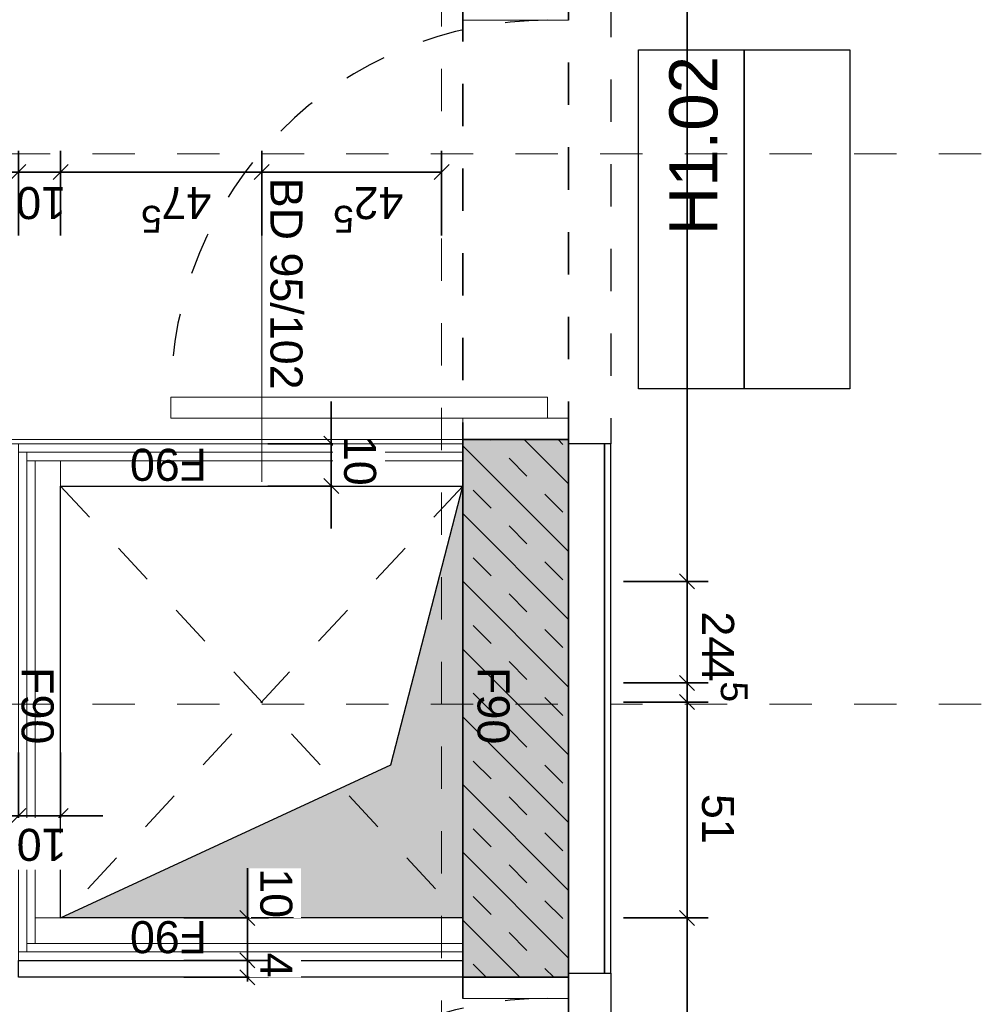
# Model space of a CAD drawing. Header units: metres. Extents: x -13 to 93, y -119 to 25.
# Tile 61 of 256: x 32.4 to 34.68, y -90.61 to -88.28. Entities that reach past the tile are written whole.
import ezdxf
from ezdxf.enums import TextEntityAlignment as Align

# ---------------------------------------------------------------- set-up
doc = ezdxf.new("R2010")
doc.units = ezdxf.units.M
doc.header["$LTSCALE"] = 0.00508
doc.header["$PDMODE"] = 1
doc.header["$PDSIZE"] = -2
for name, pattern in [('STYLE_06', [1.0537, 0.590515, -0.19684, 0.069505, -0.19684]), ('STYLE_11', [0.393677, 0.196838, -0.196838]), ('STYLE_12', [0.20828, 0.069425, -0.138855])]:
    doc.linetypes.add(name, pattern=pattern)
doc.layers.get('0').update_dxf_attribs({"lineweight": 18})
for name, color, linetype, lineweight in [('3-4-0 Innenwände', 7, 'Continuous', 35), ('3-4-0-1 IW Beton', 7, 'Continuous', 35), ('3-4-2-2 NTragIW GK', 7, 'Continuous', 35), ('3-4-4 ITüren', 7, 'Continuous', 25), ('3-4-5 IWBekleidungen', 7, 'Continuous', 25), ('3-4-9 WSonstiges VED', 7, 'STYLE_11', 25), ('3-5-1-1 DeckenDurchb', 7, 'Continuous', 25), ('3-5-1-1 DeckenDurchb VED', 7, 'STYLE_11', 25), ('6-1-0 Ausstattung', 7, 'Continuous', 25), ('Bemaßung', 7, 'Continuous', 18), ('Keine', 7, 'Continuous', 18), ('Plan-Achse', 1, 'STYLE_06', 18), ('Plan-Achsen-Fassade', 1, 'STYLE_06', 18), ('Plan-Raumstempel', 7, 'Continuous', 13), ('Plan-Text-Hinweis', 7, 'Continuous', 13), ('Plan-Text-Kerne', 7, 'Continuous', 13)]:
    doc.layers.add(name, color=color, linetype=linetype, lineweight=lineweight)
doc.layers.get('0').freeze()
doc.styles.add('Arial', font='ARIAL.TTF')
doc.dimstyles.new('MTZ_200', dxfattribs={"dimtxt": 0.075762, "dimasz": 0.000706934, "dimexe": 0.001, "dimexo": 0.003, "dimgap": 0.0001, "dimtad": 1, "dimdec": 4, "dimzin": 11, "dimtxsty": 'Arial', "dimblk": 'VW_SLASH', "dimcen": 0, "dimdle": 0.001, "dimazin": 0, "dimtfac": 1, "dimtdec": 4, "dimtix": 1, "dimtmove": 0, "dimatfit": 0, "dimldrblk": 'VW_FILLEDARROW', "dimfxl": 0, "dimfrac": 2, "dimtolj": 1, "dimtzin": 11, "dimarcsym": 0})

# ---------------------------------------------------------------- blocks, each defined once
blk = doc.blocks.new('*D397')
at = {"layer": 'Bemaßung', "color": 0, "linetype": 'Continuous', "lineweight": -2}
for p, q in [((0.2607, -4.415), (0.2607, -4.315)), ((0.4107, -4.415), (0.2107, -4.415)), ((0.2607, -4.415), (0.2607, -4.515)), ((0.4107, -4.515), (0.2107, -4.515)), ((0.2607, -4.515), (0.2607, -4.615))]:
    blk.add_line(p, q, dxfattribs=at)
at = {"layer": 'Bemaßung', "color": 0, "linetype": 'Continuous', "lineweight": 20}
for p, q in [((0.243, -4.3973), (0.2784, -4.4327)), ((0.2784, -4.5327), (0.243, -4.4973))]:
    blk.add_line(p, q, dxfattribs=at)
at = {"layer": 'Defpoints', "color": 0, "lineweight": 0}
for p in [(0.7387, -4.415), (0.8387, -4.515)]:
    blk.add_point(p, dxfattribs=at)
at = {"color": 0, "linetype": 'Continuous', "lineweight": -2}
blk.add_wipeout([(0.2561, -4.5337), (0.2561, -4.4163), (0.134, -4.4163), (0.134, -4.5337)], dxfattribs=at).dxf.layer = 'Bemaßung'
at = {"layer": 'Defpoints', "color": 0, "lineweight": 0}
blk.add_point((0.2607, -4.515), dxfattribs=at)
at = {"layer": 'Bemaßung', "color": 0, "insert": (0.1545, -4.5337), "char_height": 0.07576, "attachment_point": 1, "rotation": 90, "line_spacing_factor": 0.967741, "style": 'Arial'}
blk.add_mtext('10', dxfattribs=at)
blk = doc.blocks.new('VW_FILLEDARROW')
at = {"color": 0, "lineweight": -2}
blk.add_solid([(0, 0), (0, 0), (0, 0)], dxfattribs=at)
blk = doc.blocks.new('VW_SLASH')
at = {"color": 0, "linetype": 'ByBlock', "lineweight": -2}
blk.add_line((0, 0), (-1, 0), dxfattribs=at)
at = {"color": 0, "linetype": 'ByBlock', "lineweight": 20}
blk.add_line((0, 0), (0, 0), dxfattribs=at)
blk = doc.blocks.new('*D398')
at = {"layer": 'Bemaßung', "color": 0, "linetype": 'Continuous', "lineweight": -2}
for p, q in [((0.6087, -3.255), (0.4087, -3.255)), ((0.4587, -3.295), (0.4587, -3.245)), ((0.4587, -3.305), (0.4587, -3.255)), ((0.4587, -3.255), (0.4587, -3.3132)), ((0.4587, -3.255), (0.4587, -3.295)), ((0.6087, -3.295), (0.4087, -3.295))]:
    blk.add_line(p, q, dxfattribs=at)
at = {"layer": 'Bemaßung', "color": 0, "linetype": 'Continuous', "lineweight": 20}
for p, q in [((0.4764, -3.2727), (0.441, -3.2373)), ((0.441, -3.2773), (0.4764, -3.3127))]:
    blk.add_line(p, q, dxfattribs=at)
at = {"layer": 'Defpoints', "color": 0, "lineweight": 0}
for p in [(0.8507, -3.255), (0.8499, -3.295)]:
    blk.add_point(p, dxfattribs=at)
at = {"color": 0, "linetype": 'Continuous', "lineweight": -2}
blk.add_wipeout([(0.4541, -3.3132), (0.4541, -3.2546), (0.332, -3.2546), (0.332, -3.3132)], dxfattribs=at).dxf.layer = 'Bemaßung'
at = {"layer": 'Defpoints', "color": 0, "lineweight": 0}
blk.add_point((0.4587, -3.255), dxfattribs=at)
at = {"layer": 'Bemaßung', "color": 0, "insert": (0.3526, -3.3132), "char_height": 0.0758, "attachment_point": 1, "rotation": 90, "line_spacing_factor": 0.967741, "style": 'Arial'}
blk.add_mtext('4', dxfattribs=at)
blk = doc.blocks.new('*U399')
at = {"layer": '3-5-1-1 DeckenDurchb', "linetype": 'Continuous', "lineweight": 0}
blk.add_hatch(color=19, dxfattribs=at).paths.add_polyline_path([(-0.05, -4.415), (-0.05, -3.395), (0.9, -3.395), (0.1196, -3.7566)])
at = {"layer": '3-5-1-1 DeckenDurchb'}
for points in [[(-0.05, -4.415), (-0.05, -3.395), (0.9, -3.395), (0.1196, -3.7566)], [(-0.05, -3.395), (0.9, -3.395), (0.9, -4.415), (-0.05, -4.415)]]:
    blk.add_lwpolyline(points, close=True, dxfattribs=at)
blk = doc.blocks.new('*D400')
at = {"layer": 'Bemaßung', "color": 0, "linetype": 'Continuous', "lineweight": -2}
for p, q in [((0.4587, -3.295), (0.4587, -3.245)), ((0.6087, -3.295), (0.4087, -3.295)), ((0.4587, -3.395), (0.4587, -3.295)), ((0.6087, -3.395), (0.4087, -3.395)), ((0.4587, -3.445), (0.4587, -3.395)), ((0.4587, -3.395), (0.4587, -3.5125))]:
    blk.add_line(p, q, dxfattribs=at)
at = {"layer": 'Bemaßung', "color": 0, "linetype": 'Continuous', "lineweight": 20}
for p, q in [((0.4764, -3.3127), (0.441, -3.2773)), ((0.441, -3.3773), (0.4764, -3.4127))]:
    blk.add_line(p, q, dxfattribs=at)
at = {"layer": 'Defpoints', "color": 0, "lineweight": 0}
for p in [(0.8499, -3.295), (0.8499, -3.395)]:
    blk.add_point(p, dxfattribs=at)
at = {"color": 0, "linetype": 'Continuous', "lineweight": -2}
blk.add_wipeout([(0.4541, -3.5125), (0.4541, -3.395), (0.332, -3.395), (0.332, -3.5125)], dxfattribs=at).dxf.layer = 'Bemaßung'
at = {"layer": 'Defpoints', "color": 0, "lineweight": 0}
blk.add_point((0.4587, -3.395), dxfattribs=at)
at = {"layer": 'Bemaßung', "color": 0, "insert": (0.3526, -3.5125), "char_height": 0.07576, "attachment_point": 1, "rotation": 90, "line_spacing_factor": 0.967741, "style": 'Arial'}
blk.add_mtext('10', dxfattribs=at)
blk = doc.blocks.new('*D401')
at = {"layer": 'Bemaßung', "color": 0, "linetype": 'Continuous', "lineweight": -2}
for p, q in [((0.9, -3.7861), (0.9, -3.5861)), ((1, -3.7861), (1, -3.5861)), ((0.9, -3.6361), (0.8, -3.6361)), ((1, -3.6361), (0.9, -3.6361)), ((1, -3.6361), (1.1, -3.6361))]:
    blk.add_line(p, q, dxfattribs=at)
at = {"layer": 'Bemaßung', "color": 0, "linetype": 'Continuous', "lineweight": 20}
for p, q in [((0.8823, -3.6537), (0.9177, -3.6184)), ((1.0177, -3.6184), (0.9823, -3.6537))]:
    blk.add_line(p, q, dxfattribs=at)
at = {"layer": 'Defpoints', "color": 0, "lineweight": 0}
for p in [(0.9, -3.7834), (1, -3.7834)]:
    blk.add_point(p, dxfattribs=at)
at = {"color": 0, "linetype": 'Continuous', "lineweight": -2}
blk.add_wipeout([(0.8861, -3.6314), (1.0036, -3.6314), (1.0036, -3.5094), (0.8861, -3.5094)], dxfattribs=at).dxf.layer = 'Bemaßung'
at = {"layer": 'Defpoints', "color": 0, "lineweight": 0}
blk.add_point((0.9, -3.6361), dxfattribs=at)
at = {"layer": 'Bemaßung', "color": 0, "insert": (0.8861, -3.5299), "char_height": 0.07576, "attachment_point": 1, "line_spacing_factor": 0.967741, "style": 'Arial'}
blk.add_mtext('10', dxfattribs=at)
blk = doc.blocks.new('*D430')
at = {"layer": 'Bemaßung', "color": 0, "linetype": 'Continuous', "lineweight": -2}
for p, q in [((0.425, -5.0067), (0.425, -5.2067)), ((0.9, -5.0067), (0.9, -5.2067)), ((0.475, -5.1567), (0.425, -5.1567)), ((0.425, -5.1567), (0.9, -5.1567)), ((0.9, -5.1567), (0.5439, -5.1567)), ((0.9, -5.1567), (0.85, -5.1567))]:
    blk.add_line(p, q, dxfattribs=at)
at = {"layer": 'Bemaßung', "color": 0, "linetype": 'Continuous', "lineweight": 20}
for p, q in [((0.4427, -5.139), (0.4073, -5.1743)), ((0.8823, -5.1743), (0.9177, -5.139))]:
    blk.add_line(p, q, dxfattribs=at)
at = {"layer": 'Defpoints', "color": 0, "lineweight": 0}
for p in [(0.9, -4.3255), (0.425, -4.425), (0.425, -5.1567)]:
    blk.add_point(p, dxfattribs=at)
at = {"layer": 'Bemaßung', "color": 0, "line_spacing_factor": 0.967741, "style": 'Arial'}
for s, insert, char_height, attachment_point in [('5', (0.6856, -5.0138), 0.0631, 2), ('47', (0.5439, -5.0455), 0.07576, 1)]:
    blk.add_mtext(s, dxfattribs=dict(at, insert=insert, char_height=char_height, attachment_point=attachment_point))
blk = doc.blocks.new('*D431')
at = {"layer": 'Bemaßung', "color": 0, "linetype": 'Continuous', "lineweight": -2}
for p, q in [((0.9, -5.0067), (0.9, -5.2067)), ((1, -5.0067), (1, -5.2067)), ((0.9, -5.1567), (0.8, -5.1567)), ((0.9, -5.1567), (1, -5.1567)), ((1, -5.1567), (1.1, -5.1567))]:
    blk.add_line(p, q, dxfattribs=at)
at = {"layer": 'Bemaßung', "color": 0, "linetype": 'Continuous', "lineweight": 20}
for p, q in [((0.8823, -5.1743), (0.9177, -5.139)), ((1.0177, -5.139), (0.9823, -5.1743))]:
    blk.add_line(p, q, dxfattribs=at)
at = {"layer": 'Defpoints', "color": 0, "lineweight": 0}
for p in [(0.9, -4.3255), (1, -4.43), (1, -5.1567)]:
    blk.add_point(p, dxfattribs=at)
at = {"layer": 'Bemaßung', "color": 0, "insert": (0.8872, -5.0455), "char_height": 0.07576, "attachment_point": 1, "line_spacing_factor": 0.967741, "style": 'Arial'}
blk.add_mtext('10', dxfattribs=at)
blk = doc.blocks.new('*D432')
at = {"layer": 'Bemaßung', "color": 0, "linetype": 'Continuous', "lineweight": -2}
for p, q in [((1, -5.0067), (1, -5.2067)), ((2.145, -5.0067), (2.145, -5.2067)), ((1.05, -5.1567), (1, -5.1567)), ((1, -5.1567), (2.145, -5.1567)), ((2.145, -5.1567), (2.095, -5.1567))]:
    blk.add_line(p, q, dxfattribs=at)
at = {"layer": 'Bemaßung', "color": 0, "linetype": 'Continuous', "lineweight": 20}
for p, q in [((1.0177, -5.139), (0.9823, -5.1743)), ((2.1273, -5.1743), (2.1627, -5.139))]:
    blk.add_line(p, q, dxfattribs=at)
at = {"layer": 'Defpoints', "color": 0, "lineweight": 0}
for p in [(1, -4.43), (2.145, -4.4941), (1, -5.1567)]:
    blk.add_point(p, dxfattribs=at)
at = {"layer": 'Bemaßung', "color": 0, "line_spacing_factor": 0.967741, "style": 'Arial'}
for s, insert, char_height, attachment_point in [('5', (1.7218, -5.0138), 0.0631, 2), ('1,14', (1.4922, -5.0455), 0.07576, 1)]:
    blk.add_mtext(s, dxfattribs=dict(at, insert=insert, char_height=char_height, attachment_point=attachment_point))
blk = doc.blocks.new('*D433')
at = {"layer": 'Bemaßung', "color": 0, "linetype": 'Continuous', "lineweight": -2}
for p, q in [((-0.5801, -3.95), (-0.5801, -3.9)), ((-0.4301, -3.95), (-0.6301, -3.95)), ((-0.5801, -4.19), (-0.5801, -3.95)), ((-0.4301, -4.19), (-0.6301, -4.19)), ((-0.5801, -4.24), (-0.5801, -4.19))]:
    blk.add_line(p, q, dxfattribs=at)
at = {"layer": 'Bemaßung', "color": 0, "linetype": 'Continuous', "lineweight": 20}
for p, q in [((-0.5625, -3.9677), (-0.5978, -3.9323)), ((-0.5978, -4.1723), (-0.5625, -4.2077))]:
    blk.add_line(p, q, dxfattribs=at)
at = {"layer": 'Defpoints', "color": 0, "lineweight": 0}
for p in [(3.29, -3.95), (-0.5801, -4.19), (3.29, -4.19)]:
    blk.add_point(p, dxfattribs=at)
at = {"layer": 'Bemaßung', "color": 0, "insert": (-0.6913, -4.119), "char_height": 0.07576, "attachment_point": 1, "rotation": 90, "line_spacing_factor": 0.967741, "style": 'Arial'}
blk.add_mtext('24', dxfattribs=at)
blk = doc.blocks.new('*D434')
at = {"layer": 'Bemaßung', "color": 0, "linetype": 'Continuous', "lineweight": -2}
for p, q in [((-0.5801, -3.95), (-0.5801, -3.85)), ((-0.4301, -3.905), (-0.6301, -3.905)), ((-0.5801, -3.95), (-0.5801, -3.905)), ((-0.5801, -3.905), (-0.5801, -4.005)), ((-0.4301, -3.95), (-0.6301, -3.95))]:
    blk.add_line(p, q, dxfattribs=at)
at = {"layer": 'Bemaßung', "color": 0, "linetype": 'Continuous', "lineweight": 20}
for p, q in [((-0.5625, -3.9227), (-0.5978, -3.8873)), ((-0.5978, -3.9323), (-0.5625, -3.9677))]:
    blk.add_line(p, q, dxfattribs=at)
at = {"layer": 'Defpoints', "color": 0, "lineweight": 0}
for p in [(-0.5801, -3.905), (0.9, -3.905), (3.29, -3.95)]:
    blk.add_point(p, dxfattribs=at)
at = {"layer": 'Bemaßung', "color": 0, "rotation": 90, "line_spacing_factor": 0.967741, "style": 'Arial'}
for s, insert, char_height, attachment_point in [('5', (-0.723, -3.9293), 0.0631, 2), ('4', (-0.6913, -4.0117), 0.0758, 1)]:
    blk.add_mtext(s, dxfattribs=dict(at, insert=insert, char_height=char_height, attachment_point=attachment_point))
blk = doc.blocks.new('*D435')
at = {"layer": 'Bemaßung', "color": 0, "linetype": 'Continuous', "lineweight": -2}
for p, q in [((-0.5801, -3.395), (-0.5801, -3.345)), ((-0.4301, -3.395), (-0.6301, -3.395)), ((-0.5801, -3.905), (-0.5801, -3.395)), ((-0.4301, -3.905), (-0.6301, -3.905)), ((-0.5801, -3.955), (-0.5801, -3.905))]:
    blk.add_line(p, q, dxfattribs=at)
at = {"layer": 'Bemaßung', "color": 0, "linetype": 'Continuous', "lineweight": 20}
for p, q in [((-0.5625, -3.4127), (-0.5978, -3.3773)), ((-0.5978, -3.8873), (-0.5625, -3.9227))]:
    blk.add_line(p, q, dxfattribs=at)
at = {"layer": 'Defpoints', "color": 0, "lineweight": 0}
for p in [(0.9, -3.395), (-0.5801, -3.905), (0.9, -3.905)]:
    blk.add_point(p, dxfattribs=at)
at = {"layer": 'Bemaßung', "color": 0, "insert": (-0.6913, -3.688), "char_height": 0.07576, "attachment_point": 1, "rotation": 90, "line_spacing_factor": 0.967741, "style": 'Arial'}
blk.add_mtext('51', dxfattribs=at)
blk = doc.blocks.new('*D436')
at = {"layer": 'Bemaßung', "color": 0, "linetype": 'Continuous', "lineweight": 20}
for p, q in [((-0.5625, -1.6827), (-0.5978, -1.6473)), ((-0.5978, -3.3773), (-0.5625, -3.4127))]:
    blk.add_line(p, q, dxfattribs=at)
at = {"layer": 'Bemaßung', "color": 0, "linetype": 'Continuous', "lineweight": -2}
for p, q in [((-0.4301, -1.665), (-0.6301, -1.665)), ((-0.5801, -1.715), (-0.5801, -1.665)), ((-0.5801, -1.665), (-0.5801, -3.395)), ((-0.5801, -3.395), (-0.5801, -3.345)), ((-0.4301, -3.395), (-0.6301, -3.395))]:
    blk.add_line(p, q, dxfattribs=at)
at = {"layer": 'Defpoints', "color": 0, "lineweight": 0}
for p in [(-0.5801, -1.665), (3.23, -1.665), (0.9, -3.395)]:
    blk.add_point(p, dxfattribs=at)
at = {"layer": 'Bemaßung', "color": 0, "insert": (-0.6913, -2.7031), "char_height": 0.07576, "attachment_point": 1, "rotation": 90, "line_spacing_factor": 0.967741, "style": 'Arial'}
blk.add_mtext('1,73', dxfattribs=at)
blk = doc.blocks.new('*D438')
at = {"layer": 'Bemaßung', "color": 0, "linetype": 'Continuous', "lineweight": -2}
for p, q in [((-0.5801, -4.19), (-0.5801, -4.14)), ((-0.4301, -4.19), (-0.6301, -4.19)), ((-0.5801, -7.55), (-0.5801, -4.19)), ((-0.4301, -7.55), (-0.6301, -7.55)), ((-0.5801, -7.6), (-0.5801, -7.55))]:
    blk.add_line(p, q, dxfattribs=at)
at = {"layer": 'Bemaßung', "color": 0, "linetype": 'Continuous', "lineweight": 20}
for p, q in [((-0.5625, -4.2077), (-0.5978, -4.1723)), ((-0.5978, -7.5323), (-0.5625, -7.5677))]:
    blk.add_line(p, q, dxfattribs=at)
at = {"layer": 'Defpoints', "color": 0, "lineweight": 0}
for p in [(3.6399, -4.19), (-0.5801, -7.55), (2.2072, -7.55)]:
    blk.add_point(p, dxfattribs=at)
at = {"layer": 'Bemaßung', "color": 0, "insert": (-0.6913, -5.8358), "char_height": 0.07576, "attachment_point": 1, "rotation": 90, "line_spacing_factor": 0.967741, "style": 'Arial'}
blk.add_mtext('3,36', dxfattribs=at)
blk = doc.blocks.new('*D443')
at = {"layer": 'Bemaßung', "color": 0, "linetype": 'Continuous', "lineweight": -2}
for p, q in [((0, -5.0067), (0, -5.2067)), ((0.425, -5.0067), (0.425, -5.2067)), ((0, -5.1567), (0.05, -5.1567)), ((0, -5.1567), (0.2558, -5.1567)), ((0.425, -5.1567), (0, -5.1567)), ((0.375, -5.1567), (0.425, -5.1567))]:
    blk.add_line(p, q, dxfattribs=at)
at = {"layer": 'Bemaßung', "color": 0, "linetype": 'Continuous', "lineweight": 20}
for p, q in [((0.0177, -5.139), (-0.0177, -5.1743)), ((0.4073, -5.1743), (0.4427, -5.139))]:
    blk.add_line(p, q, dxfattribs=at)
at = {"layer": 'Defpoints', "color": 0, "lineweight": 0}
for p in [(0.425, -4.275), (0, -4.415), (0.425, -5.1567)]:
    blk.add_point(p, dxfattribs=at)
at = {"layer": 'Bemaßung', "color": 0, "line_spacing_factor": 0.967741, "style": 'Arial'}
for s, insert, char_height, attachment_point in [('5', (0.2316, -5.0138), 0.0631, 2), ('42', (0.0899, -5.0455), 0.07576, 1)]:
    blk.add_mtext(s, dxfattribs=dict(at, insert=insert, char_height=char_height, attachment_point=attachment_point))
blk = doc.blocks.new('*U449')
at = {"layer": '3-4-4 ITüren', "color": 7, "linetype": 'Continuous', "lineweight": 18}
for points in [[(-0.3, -2.215), (-0.05, -2.215), (-0.05, -2.265), (-0.3, -2.265)], [(-0.25, -2.265), (0.6399, -2.265), (0.6399, -2.315), (-0.25, -2.315)], [(-0.3, -3.205), (-0.05, -3.205), (-0.05, -3.255), (-0.3, -3.255)]]:
    blk.add_lwpolyline(points, close=True, dxfattribs=at)
at = {"layer": 'Bemaßung', "linetype": 'STYLE_12', "lineweight": 25}
blk.add_arc((-0.25, -2.315), 0.89, 270, 0, dxfattribs=at)
blk = doc.blocks.new('*U450')
at = {"layer": '3-4-4 ITüren', "color": 7, "linetype": 'Continuous', "lineweight": 18}
for points in [[(-0.3, -4.525), (-0.05, -4.525), (-0.05, -4.575), (-0.3, -4.575)], [(-0.25, -4.575), (0.6399, -4.575), (0.6399, -4.625), (-0.25, -4.625)], [(-0.3, -5.515), (-0.05, -5.515), (-0.05, -5.565), (-0.3, -5.565)]]:
    blk.add_lwpolyline(points, close=True, dxfattribs=at)
at = {"layer": 'Bemaßung', "linetype": 'STYLE_12', "lineweight": 25}
blk.add_arc((-0.25, -4.625), 0.89, 270, 0, dxfattribs=at)
blk = doc.blocks.new('*U552')
at = {"layer": '3-5-1-1 DeckenDurchb VED'}
for p, q in [((0.9, -4.415), (-0.05, -3.395)), ((-0.05, -4.415), (0.9, -3.395))]:
    blk.add_line(p, q, dxfattribs=at)
blk.add_lwpolyline([(-0.05, -3.395), (0.9, -3.395), (0.9, -4.415), (-0.05, -4.415)], close=True, dxfattribs=at)
blk = doc.blocks.new('kern_DD_e0-e4_standard')
at = {"layer": '3-5-1-1 DeckenDurchb VED', "color": 7}
blk.add_blockref('*U552', (0, 0), dxfattribs=at)
blk = doc.blocks.new('S_Türnr')
at = {"layer": 'Plan-Text-Hinweis', "color": 7, "linetype": 'Continuous', "lineweight": 25}
for points in [[(-0.4, 0.25), (0.4, 0.25), (0.4, 0), (-0.4, 0)], [(-0.4, 0), (0.4, 0), (0.4, -0.25), (-0.4, -0.25)]]:
    blk.add_lwpolyline(points, close=True, dxfattribs=at)
at = {"layer": 'Keine', "color": 0, "flags": 1}
blk.add_attdef('Plannummer', (-0.4, -0.4546), '', height=0.1136, dxfattribs=at)
at = {"layer": 'Plan-Raumstempel', "color": 7, "style": 'Arial'}
for tag, p in [('Türnummer', (0.3857, 0.1768)), ('Brand', (0.3857, -0.0745))]:
    blk.add_attdef(tag, text='', height=0.1136, dxfattribs=at).set_placement(p, align=Align.TOP_RIGHT)
blk = doc.blocks.new('kern_d-gross+h-normal (2D)')
at = {"layer": '3-4-0-1 IW Beton', "linetype": 'Continuous', "lineweight": 0}
blk.add_hatch(color=255, dxfattribs=at).paths.add_polyline_path([(-0.3, -3.255), (-0.05, -3.255), (-0.05, -4.525), (-0.3, -4.525)])
at = {"layer": '3-4-0-1 IW Beton', "linetype": 'Continuous', "lineweight": 13}
h = blk.add_hatch(dxfattribs=at)
h.set_pattern_fill('STAHLBETON_1_50', angle=-90, style=0, pattern_type=2)
h.set_pattern_definition([(-45, (0, 0), (1e-17, -0.16), []), (-45, (5e-18, -0.08), (1e-17, -0.16), [0.06, -0.06])])
h.paths.add_polyline_path([(-0.3, -3.255), (-0.05, -3.255), (-0.05, -4.525), (-0.3, -4.525)])
at = {"layer": '3-4-0 Innenwände', "linetype": 'STYLE_12'}
for p, q in [((-0.3, -3.265), (-0.3, -2.205)), ((-0.05, -2.205), (-0.05, -3.265)), ((-0.3, -4.515), (-0.3, -5.565)), ((-0.05014648, -5.565), (-0.05014648, -4.515))]:
    blk.add_line(p, q, dxfattribs=at)
at = {"layer": '3-4-0-1 IW Beton'}
for p, q in [((-0.3, -3.255), (-0.3, -4.525)), ((-0.3, -3.255), (-0.05, -3.255)), ((-0.05, -3.255), (-0.05, -4.525)), ((-0.3, -4.525), (-0.05, -4.525))]:
    blk.add_line(p, q, dxfattribs=at)
at = {"layer": '3-4-2-2 NTragIW GK', "color": 7, "linetype": 'Continuous', "lineweight": 18}
for points in [[(-0.05, -3.315), (1, -3.315), (1, -3.295), (-0.05, -3.295)], [(-0.05, -3.335), (0.98, -3.335), (0.98, -3.315), (-0.05, -3.315)], [(0.98, -3.315), (0.98, -4.495), (1, -4.495), (1, -3.315)], [(-0.05, -3.335), (0.96, -3.335), (0.96, -3.395), (-0.05, -3.395)], [(0.96, -3.335), (0.96, -4.475), (0.98, -4.475), (0.98, -3.335)], [(0.96, -3.395), (0.96, -4.475), (0.9, -4.475), (0.9, -3.395)], [(0.9, -4.475), (-0.05, -4.475), (-0.05, -4.415), (0.9, -4.415)], [(0.98, -4.475), (-0.05, -4.475), (-0.05, -4.495), (0.98, -4.495)], [(1, -4.495), (-0.05, -4.495), (-0.05, -4.515), (1, -4.515)]]:
    blk.add_lwpolyline(points, close=True, dxfattribs=at)
at = {"layer": '6-1-0 Ausstattung'}
blk.add_lwpolyline([(-0.05, -3.255), (1, -3.255), (1, -3.295), (-0.05, -3.295)], close=True, dxfattribs=at)
at = {"layer": 'Plan-Text-Kerne', "color": 7, "char_height": 0.075762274, "attachment_point": 1, "rotation": 90, "line_spacing_factor": 0.970546, "style": 'Arial'}
for insert in [(-0.16080737, -3.98748105), (-0.16080737, -3.98748105), (0.91654176, -3.98748105)]:
    blk.add_mtext('F90\\P', dxfattribs=dict(at, insert=insert))
at = {"layer": 'Bemaßung', "color": 7, "linetype": 'Continuous', "lineweight": 18}
for base, p2, override, picture, middle in [((-0.58014648, -3.905), (0.9, -3.905), {"dimtxt": 0.001515, "dimgap": 0.01, "dimdec": 3, "dimlfac": 50, "dimpost": '<>m', "dimtxsty": 'Arial', "dimtix": 0, "dimtmove": 2}, '*D434', (-0.59014648, -3.905)), ((-0.58014648, -4.19), (3.29, -4.19), {"dimtxt": 0.001515, "dimgap": 0.01, "dimdec": 3, "dimlfac": 50, "dimpost": '<>m', "dimtxsty": 'Arial', "dimtmove": 2}, '*D433', (-0.59014648, -4.06022116))]:
    dim = blk.add_linear_dim(base=base, p1=(3.29, -3.95), p2=p2, angle=90, dimstyle='MTZ_200', override=override, dxfattribs=at)
    dim.commit()
    dim.dimension.update_dxf_attribs({"geometry": picture, "text_midpoint": middle, "dimtype": 160})
blk.add_wipeout([(0.43041528, -5.14309891), (0.43041528, -4.6432128), (0.30835417, -4.6432128), (0.30835417, -5.14309891)]).dxf.layer = 'Bemaßung'
at = {"layer": 'Bemaßung', "insert": (0.32854745, -5.14309891), "char_height": 0.0757622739, "attachment_point": 1, "rotation": 90, "line_spacing_factor": 0.970546, "style": 'Arial'}
blk.add_mtext('{\\C7;\\lBD 95/102}', dxfattribs=at)
at = {"layer": 'Bemaßung', "color": 7, "linetype": 'Continuous', "lineweight": 18}
dim = blk.add_linear_dim(base=(0.45872627, -3.255), p1=(0.84985352, -3.295), p2=(0.85068779, -3.255), angle=90, dimstyle='MTZ_200', override={"dimtxt": 0.001515, "dimgap": 0.005, "dimdec": 3, "dimlfac": 50, "dimpost": '<>m', "dimtxsty": 'Arial', "dimtix": 0, "dimtmove": 2}, dxfattribs=at)
dim.commit()
dim.dimension.update_dxf_attribs({"geometry": '*D398', "text_midpoint": (0.45872627, -3.235)})
dim = blk.add_linear_dim(base=(0.26070768, -4.515), p1=(0.73872627, -4.415), p2=(0.83872627, -4.515), angle=90, dimstyle='MTZ_200', override={"dimtxt": 0.001515, "dimgap": 0.005, "dimdec": 3, "dimlfac": 50, "dimpost": '<>m', "dimtxsty": 'Arial', "dimtmove": 2}, dxfattribs=at)
dim.commit()
dim.dimension.update_dxf_attribs({"geometry": '*D397', "text_midpoint": (0.25570768, -4.475), "dimtype": 160})
at = {"layer": '3-4-5 IWBekleidungen', "color": 7, "linetype": 'Continuous', "lineweight": 18}
blk.add_lwpolyline([(-0.05014648, -4.515), (-0.05014648, -4.525), (3.385, -4.525), (3.385, -4.515)], close=True, dxfattribs=at)
at = {"layer": 'Bemaßung'}
blk.add_line((0.425, -4.42504786), (0.425, -5.17137073), dxfattribs=at)
at = {"layer": '3-4-4 ITüren', "color": 7}
blk.add_blockref('*U450', (0, 0), dxfattribs=at)
at = {"layer": '3-5-1-1 DeckenDurchb', "color": 7}
blk.add_blockref('*U399', (0, 0), dxfattribs=at)
at = {"layer": 'Plan-Text-Kerne', "color": 7, "char_height": 0.075762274, "attachment_point": 1, "line_spacing_factor": 0.970546, "style": 'Arial'}
for insert in [(0.55383685, -3.31188729), (0.55383685, -4.42741835)]:
    blk.add_mtext('F90\\P', dxfattribs=dict(at, insert=insert))
at = {"layer": 'Bemaßung', "color": 7, "linetype": 'Continuous', "lineweight": 18}
dim = blk.add_linear_dim(base=(-0.58014648, -7.55), p1=(3.63985352, -4.19), p2=(2.20724185, -7.55), angle=90, dimstyle='MTZ_200', override={"dimtxt": 0.001515, "dimgap": 0.01, "dimdec": 3, "dimlfac": 50, "dimpost": '<>m', "dimtxsty": 'Arial', "dimtmove": 2}, dxfattribs=at)
dim.commit()
dim.dimension.update_dxf_attribs({"geometry": '*D438', "text_midpoint": (-0.59014648, -5.73309631), "dimtype": 160})
for base, p1, p2, override, picture, middle in [((0.425, -5.1566510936), (0, -4.415), (0.425, -4.275047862), {"dimtxt": 0.001515, "dimgap": 0.01, "dimdec": 8, "dimlfac": 50, "dimpost": '<>m', "dimtxsty": 'Arial', "dimtix": 0, "dimtmove": 2}, '*D443', (0.9398535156, -5.1466510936)), ((0.425, -5.15665109), (0.9, -4.32548454), (0.425, -4.42504786), {"dimtxt": 0.001515, "dimgap": 0.01, "dimdec": 3, "dimlfac": 50, "dimpost": '<>m', "dimtxsty": 'Arial', "dimtix": 0, "dimtmove": 2}, '*D430', (-0.24014648, -5.14665109)), ((1, -5.15665109), (0.9, -4.32548454), (1, -4.43), {"dimtxt": 0.001515, "dimgap": 0.01, "dimdec": 3, "dimlfac": 50, "dimpost": '<>m', "dimtxsty": 'Arial', "dimtmove": 2}, '*D431', (0.94592549, -5.14665109)), ((1, -5.15665109), (2.145, -4.49414583), (1, -4.43), {"dimtxt": 0.001515, "dimgap": 0.01, "dimdec": 3, "dimlfac": 50, "dimpost": '<>m', "dimtxsty": 'Arial', "dimtmove": 2}, '*D432', (0.38084681, -5.14665109))]:
    dim = blk.add_linear_dim(base=base, p1=p1, p2=p2, dimstyle='MTZ_200', override=override, dxfattribs=at)
    dim.commit()
    dim.dimension.update_dxf_attribs({"geometry": picture, "text_midpoint": middle, "dimtype": 160})
dim = blk.add_linear_dim(base=(0.45872627, -3.395), p1=(0.84985352, -3.295), p2=(0.84985352, -3.395), angle=90, dimstyle='MTZ_200', override={"dimtxt": 0.001515, "dimgap": 0.005, "dimdec": 3, "dimlfac": 50, "dimpost": '<>m', "dimtxsty": 'Arial', "dimtix": 0, "dimtmove": 2}, dxfattribs=at)
dim.commit()
dim.dimension.update_dxf_attribs({"geometry": '*D400', "text_midpoint": (0.45872627, -3.345)})
at = {"layer": '3-4-4 ITüren', "color": 7}
blk.add_blockref('*U449', (0, 0), dxfattribs=at)
at = {"layer": 'Bemaßung', "color": 7, "linetype": 'Continuous', "lineweight": 18}
dim = blk.add_linear_dim(base=(-0.58014648, -1.665), p1=(0.9, -3.395), p2=(3.23, -1.665), angle=90, dimstyle='MTZ_200', override={"dimtxt": 0.001515, "dimgap": 0.01, "dimdec": 3, "dimlfac": 50, "dimpost": '<>m', "dimtxsty": 'Arial', "dimtmove": 2}, dxfattribs=at)
dim.commit()
dim.dimension.update_dxf_attribs({"geometry": '*D436', "text_midpoint": (-0.59014648, -0.7295109), "dimtype": 160})
dim = blk.add_linear_dim(base=(0.9, -3.63607015), p1=(1, -3.7833954), p2=(0.9, -3.7833954), dimstyle='MTZ_200', override={"dimtxt": 0.001515, "dimgap": 0.005, "dimdec": 3, "dimlfac": 50, "dimpost": '<>m', "dimtxsty": 'Arial', "dimtmove": 2}, dxfattribs=at)
dim.commit()
dim.dimension.update_dxf_attribs({"geometry": '*D401', "text_midpoint": (0.94485352, -3.63107015), "dimtype": 160})
dim = blk.add_linear_dim(base=(-0.58014648, -3.905), p1=(0.9, -3.395), p2=(0.9, -3.905), angle=90, dimstyle='MTZ_200', override={"dimtxt": 0.001515, "dimgap": 0.01, "dimdec": 3, "dimlfac": 50, "dimpost": '<>m', "dimtxsty": 'Arial', "dimtmove": 2}, dxfattribs=at)
dim.commit()
dim.dimension.update_dxf_attribs({"geometry": '*D435', "text_midpoint": (-0.59014648, -3.62921998), "dimtype": 160})

msp = doc.modelspace()

# ---------------------------------------------------------------- linework, layer by layer
at = {"layer": '3-4-9 WSonstiges VED', "color": 7}
for p, q in [((33.8, -88.225), (33.8, -89.285)), ((33.8, -90.535), (33.8, -91.595))]:
    msp.add_line(p, q, dxfattribs=at)
at = {"layer": 'Plan-Achsen-Fassade', "color": 9}
for p, q in [((27.575, -88.6), (41.525, -88.6)), ((27.575, -89.9), (41.525, -89.9))]:
    msp.add_line(p, q, dxfattribs=at)

# ---------------------------------------------------------------- next in the draw order: wipeouts: each hides what was drawn before it
at = {"color": 7, "linetype": 'Continuous', "lineweight": 25}
msp.add_wipeout([(33.7, -89.285), (33.7, -90.535), (33.785, -90.535), (33.785, -89.285)], dxfattribs=at).dxf.layer = '3-4-5 IWBekleidungen'

# ---------------------------------------------------------------- next in the draw order: linework, layer by layer
at = {"layer": '3-4-5 IWBekleidungen', "color": 7, "linetype": 'Continuous', "lineweight": 25}
msp.add_lwpolyline([(33.7, -89.285), (33.7, -90.535), (33.785, -90.535), (33.785, -89.285)], close=True, dxfattribs=at)

# ---------------------------------------------------------------- next in the draw order: wipeouts: each hides what was drawn before it
at = {"color": 7, "linetype": 'Continuous', "lineweight": 25}
msp.add_wipeout([(33.785, -89.285), (33.785, -90.535), (33.8, -90.535), (33.8, -89.285)], dxfattribs=at).dxf.layer = '3-4-5 IWBekleidungen'

# ---------------------------------------------------------------- next in the draw order: linework, layer by layer
at = {"layer": '3-4-5 IWBekleidungen', "color": 7, "linetype": 'Continuous', "lineweight": 25}
msp.add_lwpolyline([(33.785, -89.285), (33.785, -90.535), (33.8, -90.535), (33.8, -89.285)], close=True, dxfattribs=at)

# ---------------------------------------------------------------- next in the draw order: block references
at = {"layer": '3-4-0 Innenwände', "color": 7, "rotation": 180}
msp.add_blockref('kern_d-gross+h-normal (2D)', (33.4, -93.8), dxfattribs=at)

# ---------------------------------------------------------------- next in the draw order: linework, layer by layer
at = {"layer": 'Plan-Achse'}
msp.add_line((33.4, -118.5), (33.4, 6.75), dxfattribs=at)

# ---------------------------------------------------------------- next in the draw order: block references
at = {"layer": '3-4-0 Innenwände', "color": 7, "rotation": 180}
msp.add_blockref('kern_DD_e0-e4_standard', (33.4, -93.8), dxfattribs=at)
at = {"layer": 'Plan-Text-Hinweis', "color": 7, "rotation": 90}
msp.add_blockref('S_Türnr', (34.115, -88.755), dxfattribs=at).add_auto_attribs({'Türnummer': 'H1.02'})

doc.saveas('drawing.dxf')
